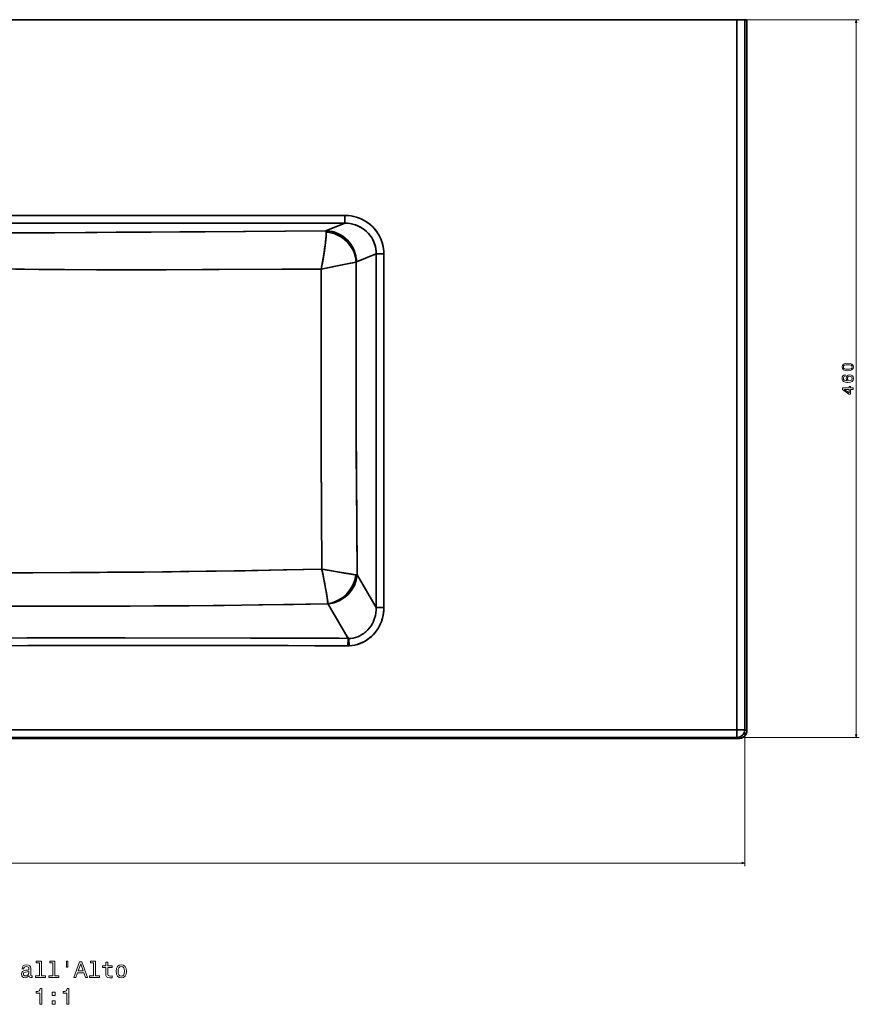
# Model space of a CAD drawing. Extents: x 88 to 2391, y -1 to 1539.
# Tile 2 of 7: x 635 to 1173, y -1 to 631. Entities that reach past the tile are written whole.
import ezdxf

# ---------------------------------------------------------------- set-up
doc = ezdxf.new("R2010")
doc.units = 0

msp = doc.modelspace()

# ---------------------------------------------------------------- linework, layer by layer
at = {"color": 7, "lineweight": 35}
for p, q in [((1094.92, 630.5), (594.5, 630.5)), ((594.5, 630.5), (680.47, 630.5)), ((594.5, 630.5), (1094.92, 630.5)), ((769.42, 630.5), (717.4, 630.5)), ((770.68, 630.5), (803.55, 630.5)), ((975.47, 630.5), (892.95, 630.5)), ((976.49, 630.5), (1006.36, 630.5)), ((1008.29, 630.5), (1037.35, 630.5)), ((1045.08, 630.5), (1100.99, 630.5)), ((1094.92, 630.5), (1094.92, 175.33)), ((1094.92, 630.5), (1094.92, 175.33)), ((1099.9, 175.33), (1099.9, 630.5)), ((1099.9, 175.33), (1099.9, 630.5)), ((1101.25, 627.5), (1101.25, 505.08)), ((1101.25, 505.08), (1101.25, 627.5)), ((843.46, 505.08), (594.5, 505.08)), ((843.46, 505.08), (594.5, 505.08)), ((1101.25, 505.08), (1101.25, 187.8)), ((1101.25, 174.79), (1101.25, 505.08)), ((594.5, 500.1), (843.46, 500.1)), ((594.5, 500.1), (843.46, 500.1)), ((863.66, 480.44), (863.66, 253.78)), ((863.66, 480.44), (863.66, 253.78)), ((868.55, 253.78), (868.55, 480.44)), ((868.55, 253.78), (868.55, 480.44)), ((863.66, 253.78), (851.49, 274.63)), ((851.49, 274.63), (863.66, 253.78)), ((844.27, 236.33), (832.83, 255.91)), ((844.27, 236.33), (832.83, 255.91)), ((1094.92, 175.33), (594.5, 175.33)), ((1094.92, 175.33), (594.5, 175.33)), ((594.5, 170.33), (1094.92, 170.33)), ((594.5, 170.33), (1094.92, 170.33)), ((1096.25, 169.8), (594.5, 169.8)), ((594.5, 169.8), (1096.25, 169.8))]:
    msp.add_line(p, q, dxfattribs=at)
at = {"color": 7, "lineweight": 35, "ltscale": 0.435199}
msp.add_line((697.88, 630.5), (680.47, 630.5), dxfattribs=at)
at = {"color": 7, "lineweight": 35, "ltscale": 0.000326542}
msp.add_line((697.86, 630.5), (697.88, 630.5), dxfattribs=at)
at = {"color": 7, "lineweight": 35, "ltscale": 0.278801}
msp.add_line((697.88, 630.5), (709.03, 630.5), dxfattribs=at)
at = {"color": 7, "lineweight": 35, "ltscale": 0.00046387}
msp.add_line((709.01, 630.5), (709.03, 630.5), dxfattribs=at)
at = {"color": 7, "lineweight": 35, "ltscale": 0.0001297}
msp.add_line((709.02, 630.5), (709.03, 630.5), dxfattribs=at)
at = {"color": 7, "lineweight": 35, "ltscale": 0.000131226}
msp.add_line((709.03, 630.5), (709.02, 630.5), dxfattribs=at)
at = {"color": 7, "lineweight": 35, "ltscale": 0.206552}
msp.add_line((709.03, 630.5), (717.29, 630.5), dxfattribs=at)
at = {"color": 7, "lineweight": 35, "ltscale": 0.000186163}
msp.add_line((717.28, 630.5), (717.29, 630.5), dxfattribs=at)
at = {"color": 7, "lineweight": 35, "ltscale": 0.00018006}
msp.add_line((717.28, 630.5), (717.29, 630.5), dxfattribs=at)
at = {"color": 7, "lineweight": 35, "ltscale": 0.002763}
msp.add_line((717.4, 630.5), (717.29, 630.5), dxfattribs=at)
at = {"color": 7, "lineweight": 35, "ltscale": 0.000169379}
msp.add_line((717.4, 630.5), (717.4, 630.5), dxfattribs=at)
at = {"color": 7, "lineweight": 35, "ltscale": 0.000175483}
msp.add_line((717.4, 630.5), (717.4, 630.5), dxfattribs=at)
at = {"color": 7, "lineweight": 35, "ltscale": 0.000317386}
msp.add_line((769.41, 630.5), (769.42, 630.5), dxfattribs=at)
msp.add_line((769.41, 630.5), (769.42, 630.5), dxfattribs=at)
at = {"color": 7, "lineweight": 35, "ltscale": 0.031473}
msp.add_line((769.42, 630.5), (770.68, 630.5), dxfattribs=at)
at = {"color": 7, "lineweight": 35, "ltscale": 0.243263}
msp.add_line((803.55, 630.5), (813.28, 630.5), dxfattribs=at)
at = {"color": 7, "lineweight": 35, "ltscale": 0.000413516}
msp.add_line((813.27, 630.5), (813.28, 630.5), dxfattribs=at)
msp.add_line((813.27, 630.5), (813.28, 630.5), dxfattribs=at)
at = {"color": 7, "lineweight": 35, "ltscale": 0.037434}
msp.add_line((814.78, 630.5), (813.28, 630.5), dxfattribs=at)
at = {"color": 7, "lineweight": 35, "ltscale": 0.148828}
msp.add_line((814.78, 630.5), (820.73, 630.5), dxfattribs=at)
at = {"color": 7, "lineweight": 35, "ltscale": 0.000585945}
msp.add_line((820.73, 630.5), (820.76, 630.5), dxfattribs=at)
at = {"color": 7, "lineweight": 35, "ltscale": 0.362718}
msp.add_line((820.73, 630.5), (835.24, 630.5), dxfattribs=at)
at = {"color": 7, "lineweight": 35, "ltscale": 0.443712}
msp.add_line((852.99, 630.5), (835.24, 630.5), dxfattribs=at)
at = {"color": 7, "lineweight": 35, "ltscale": 0.000343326}
msp.add_line((835.24, 630.5), (835.25, 630.5), dxfattribs=at)
at = {"color": 7, "lineweight": 35, "ltscale": 0.166946}
msp.add_line((852.99, 630.5), (859.67, 630.5), dxfattribs=at)
at = {"color": 7, "lineweight": 35, "ltscale": 0.438425}
msp.add_line((877.2, 630.5), (859.67, 630.5), dxfattribs=at)
at = {"color": 7, "lineweight": 35, "ltscale": 0.000332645}
msp.add_line((877.19, 630.5), (877.2, 630.5), dxfattribs=at)
at = {"color": 7, "lineweight": 35, "ltscale": 0.393752}
msp.add_line((877.2, 630.5), (892.95, 630.5), dxfattribs=at)
at = {"color": 7, "lineweight": 35, "ltscale": 0.000532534}
msp.add_line((892.93, 630.5), (892.95, 630.5), dxfattribs=at)
at = {"color": 7, "lineweight": 35, "ltscale": 0.000236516}
msp.add_line((975.46, 630.5), (975.47, 630.5), dxfattribs=at)
at = {"color": 7, "lineweight": 35, "ltscale": 0.00023499}
msp.add_line((975.46, 630.5), (975.47, 630.5), dxfattribs=at)
at = {"color": 7, "lineweight": 35, "ltscale": 0.025502}
msp.add_line((976.49, 630.5), (975.47, 630.5), dxfattribs=at)
at = {"color": 7, "lineweight": 35, "ltscale": 0.048318}
msp.add_line((1008.29, 630.5), (1006.36, 630.5), dxfattribs=at)
at = {"color": 7, "lineweight": 35, "ltscale": 0.000569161}
msp.add_line((1008.31, 630.5), (1008.29, 630.5), dxfattribs=at)
at = {"color": 7, "lineweight": 35, "ltscale": 0.193185}
msp.add_line((1037.35, 630.5), (1045.08, 630.5), dxfattribs=at)
at = {"color": 7, "lineweight": 35, "ltscale": 0.124524}
for p, q in [((1094.92, 630.5), (1099.9, 630.5)), ((1094.92, 630.5), (1099.9, 630.5)), ((1099.9, 175.33), (1094.92, 175.33)), ((1099.9, 175.33), (1094.92, 175.33))]:
    msp.add_line(p, q, dxfattribs=at)
at = {"color": 7, "lineweight": 13}
for p, q in [((1096.92, 630.5), (1173.35, 630.5)), ((1171.35, 630.5), (1171.35, 170.33)), ((1099.9, 173.33), (1099.9, 87.86)), ((1096.92, 170.33), (1173.35, 170.33)), ((87.75, 89.86), (1099.9, 89.86))]:
    msp.add_line(p, q, dxfattribs=at)
at = {"color": 7, "lineweight": 35, "ltscale": 0.0272}
msp.add_line((1100.99, 630.5), (1099.9, 630.5), dxfattribs=at)
msp.add_line((1100.99, 630.5), (1099.9, 630.5), dxfattribs=at)
at = {"color": 7, "lineweight": 35, "ltscale": 0.124525}
msp.add_line((843.46, 505.08), (843.46, 500.1), dxfattribs=at)
msp.add_line((843.46, 505.08), (843.46, 500.1), dxfattribs=at)
at = {"color": 7, "lineweight": 35, "ltscale": 0.324006}
msp.add_line((831.47, 495.17), (843.46, 500.1), dxfattribs=at)
msp.add_line((831.47, 495.17), (843.46, 500.1), dxfattribs=at)
at = {"color": 7, "lineweight": 35, "ltscale": 0.341355}
msp.add_line((863.66, 480.44), (851.04, 475.24), dxfattribs=at)
msp.add_line((863.66, 480.44), (851.04, 475.24), dxfattribs=at)
at = {"color": 7, "lineweight": 35, "ltscale": 0.122269}
for p, q in [((868.55, 480.44), (863.66, 480.44)), ((863.66, 480.44), (868.55, 480.44)), ((868.55, 253.78), (863.66, 253.78)), ((868.55, 253.78), (863.66, 253.78))]:
    msp.add_line(p, q, dxfattribs=at)
at = {"color": 7, "lineweight": 35, "ltscale": 0.003243}
msp.add_line((851.16, 312.51), (851.2, 312.38), dxfattribs=at)
at = {"color": 7, "lineweight": 35, "ltscale": 0.002508}
msp.add_line((851.16, 312.51), (851.19, 312.41), dxfattribs=at)
at = {"color": 7, "lineweight": 35, "ltscale": 0.11792}
msp.add_line((845.47, 229.1), (845.6, 233.82), dxfattribs=at)
msp.add_line((845.47, 229.1), (845.6, 233.82), dxfattribs=at)
at = {"color": 7, "lineweight": 35, "ltscale": 0.116956}
msp.add_line((846.41, 229.12), (846.1, 233.79), dxfattribs=at)
msp.add_line((846.41, 229.12), (846.1, 233.79), dxfattribs=at)
at = {"color": 7, "lineweight": 35, "ltscale": 0.325304}
msp.add_line((1101.25, 187.8), (1101.25, 174.79), dxfattribs=at)
at = {"color": 7, "lineweight": 35, "ltscale": 0.124924}
msp.add_line((1094.92, 175.33), (1094.92, 170.33), dxfattribs=at)
msp.add_line((1094.92, 175.33), (1094.92, 170.33), dxfattribs=at)
at = {"color": 7, "lineweight": 35, "ltscale": 0.036351}
msp.add_line((1101.25, 174.79), (1099.9, 175.33), dxfattribs=at)
msp.add_line((1101.25, 174.79), (1099.9, 175.33), dxfattribs=at)
at = {"color": 7, "lineweight": 35, "ltscale": 0.035737}
for p, q in [((1096.25, 169.8), (1094.92, 170.33)), ((1094.92, 170.33), (1096.25, 169.8))]:
    msp.add_line(p, q, dxfattribs=at)
at = {"color": 7, "lineweight": 35}
for points in [[(1100.99, 630.5), (1101, 630.5), (1101.01, 630.49), (1101.02, 630.48), (1101.05, 630.43), (1101.08, 630.32), (1101.14, 629.95), (1101.23, 628.84), (1101.25, 627.5)], [(1101.25, 627.5), (1101.24, 628.51), (1101.19, 629.46), (1101.11, 630.2), (1101.04, 630.44), (1101.02, 630.48), (1101.01, 630.49), (1100.99, 630.5)], [(843.46, 505.08), (845.39, 505.01), (847.31, 504.79), (849.21, 504.43), (851.08, 503.93), (852.91, 503.29), (854.68, 502.51), (856.36, 501.61), (857.96, 500.59), (859.49, 499.45), (860.92, 498.19), (862.25, 496.83), (863.47, 495.37), (864.56, 493.83), (865.53, 492.22), (866.38, 490.53), (867.09, 488.79), (867.66, 486.99), (868.1, 485.16), (868.35, 483.6), (868.5, 482.02), (868.55, 480.44)], [(868.55, 480.44), (868.49, 482.17), (868.31, 483.89), (868.01, 485.59), (867.58, 487.27), (867.04, 488.91), (866.39, 490.51), (865.62, 492.06), (864.74, 493.55), (863.76, 494.98), (862.68, 496.34), (861.5, 497.62), (860.24, 498.81), (858.9, 499.91), (857.48, 500.91), (855.98, 501.83), (854.41, 502.64), (852.8, 503.33), (851.13, 503.92), (849.43, 504.38), (847.71, 504.73), (845.96, 504.96), (844.71, 505.05), (843.46, 505.08)], [(843.46, 500.1), (845.2, 500.04), (846.93, 499.83), (848.63, 499.48), (850.3, 498.99), (851.92, 498.35), (853.48, 497.59), (854.94, 496.71), (856.31, 495.71), (857.59, 494.6), (858.77, 493.39), (859.84, 492.07), (860.79, 490.67), (861.56, 489.32), (862.21, 487.9), (862.74, 486.44), (863.15, 484.94), (863.45, 483.42), (863.62, 481.87), (863.66, 480.44)], [(843.46, 500.1), (845.16, 500.04), (846.85, 499.84), (848.52, 499.51), (850.15, 499.04), (851.74, 498.43), (853.28, 497.7), (854.75, 496.83), (856.1, 495.88), (857.36, 494.82), (858.53, 493.65), (859.6, 492.39), (860.56, 491.04), (861.4, 489.62), (862.11, 488.12), (862.67, 486.65), (863.11, 485.13), (863.42, 483.59), (863.61, 482.02), (863.66, 480.44)], [(831.47, 495.17), (753.95, 494.61), (684.76, 494.13), (642.03, 493.88), (624.83, 493.8), (594.5, 493.73)], [(594.5, 493.73), (619.95, 493.78), (657.73, 493.96), (696.92, 494.21), (778.69, 494.79), (831.47, 495.17)], [(828.43, 470.67), (829.29, 475.32), (830.07, 479.89), (830.81, 484.87), (831.12, 487.21), (831.36, 489.39), (831.51, 491.14), (831.6, 492.68), (831.61, 493.59), (831.58, 494.33)], [(828.43, 470.67), (829.37, 475.78), (830.21, 480.77), (830.9, 485.52), (831.21, 487.97), (831.44, 490.21), (831.57, 492.03), (831.62, 493.52), (831.58, 494.33)], [(831.58, 494.33), (831.51, 494.98), (831.47, 495.17)], [(831.47, 495.17), (833.15, 495.06), (834.81, 494.81), (836.45, 494.42), (838.05, 493.89), (839.6, 493.22), (841.09, 492.42), (842.52, 491.48), (843.87, 490.43), (845.13, 489.26), (846.28, 487.99), (847.33, 486.63), (848.25, 485.18), (849.06, 483.64), (849.74, 482.04), (850.28, 480.39), (850.68, 478.7), (850.93, 476.98), (851.04, 475.24)], [(831.58, 494.33), (831.51, 494.98), (831.47, 495.17)], [(828.43, 470.67), (837.51, 472.47), (847.14, 474.37), (850.84, 475.07)], [(850.84, 475.07), (845.18, 473.98), (828.43, 470.67)], [(851.49, 274.63), (851.16, 313), (850.9, 352.49), (850.75, 392.94), (850.72, 423.67), (850.77, 454.38), (850.84, 475.07)], [(850.84, 475.07), (850.73, 434.62), (850.75, 394.12), (850.81, 373.89), (851.01, 333.73), (851.23, 304.09), (851.49, 274.63)], [(828.43, 470.67), (803.11, 470.53), (752.36, 470.31), (726.88, 470.24), (701.37, 470.22), (684.42, 470.24), (662.01, 470.33), (647.43, 470.44), (632.43, 470.6), (615.01, 470.81), (606.85, 470.89), (594.5, 470.94)], [(828.43, 470.67), (763, 470.35), (728.95, 470.25), (706.85, 470.22), (685.51, 470.23), (663.78, 470.32), (650.16, 470.42), (638.27, 470.53), (622.87, 470.72), (608.04, 470.88), (594.5, 470.94)], [(828.8, 278.33), (828.6, 315.15), (828.47, 353.03), (828.39, 391.83), (828.4, 450.78), (828.43, 470.67)], [(828.8, 278.33), (828.6, 315), (828.47, 352.31), (828.4, 391.12), (828.4, 449.84), (828.43, 470.67)], [(828.8, 278.33), (806.36, 277.82), (783.86, 277.39), (761.09, 277.02), (738.21, 276.71), (714.92, 276.45), (691.48, 276.25), (667.6, 276.08), (643.61, 275.96), (619.08, 275.89), (594.5, 275.86)], [(594.5, 275.86), (618.72, 275.89), (643.39, 275.96), (686.23, 276.21), (709.19, 276.4), (732.48, 276.64), (754.66, 276.93), (779.46, 277.31), (804.2, 277.78), (828.8, 278.33)], [(828.8, 278.33), (829.93, 278.12), (836.38, 276.95), (841.51, 276.07), (847.1, 275.19), (849.34, 274.88), (850.67, 274.73)], [(828.8, 278.33), (829.08, 277), (829.93, 272.92), (830.72, 268.92), (831.27, 265.95), (831.76, 263.13), (832.22, 260.14), (832.54, 257.6), (832.67, 256.13)], [(850.67, 274.73), (848.69, 274.96), (846.14, 275.33), (843.21, 275.79), (837.65, 276.73), (831.72, 277.79), (829.18, 278.26), (828.8, 278.33)], [(832.67, 256.13), (832.57, 257.35), (832.4, 258.81), (832.06, 261.23), (831.63, 263.9), (830.6, 269.54), (829.4, 275.5), (828.91, 277.8), (828.8, 278.33)], [(832.67, 256.13), (818.53, 255.84), (804.38, 255.58), (777.42, 255.18), (759.05, 254.96), (740.66, 254.8), (705.91, 254.6), (672.4, 254.53), (626.18, 254.52), (603.83, 254.52)], [(832.67, 256.13), (810.61, 255.69), (788.5, 255.33), (766.18, 255.04), (743.76, 254.82), (721.06, 254.67), (698.11, 254.58), (674.9, 254.53), (651.27, 254.51), (603.83, 254.52)], [(863.66, 253.78), (863.62, 252.01), (863.44, 250.24), (863.12, 248.5), (862.65, 246.78), (862.03, 245.11), (861.67, 244.29), (861.27, 243.5), (860.41, 242.03), (859.42, 240.65), (858.31, 239.37), (857.71, 238.76), (857.08, 238.19), (856.43, 237.64), (855.75, 237.13), (854.5, 236.31), (853.18, 235.6), (851.81, 235), (850.39, 234.51), (848.93, 234.15), (847.46, 233.91), (846.1, 233.79)], [(863.66, 253.78), (863.62, 252.01), (863.44, 250.25), (863.12, 248.5), (862.65, 246.78), (862.04, 245.11), (861.67, 244.29), (861.27, 243.49), (860.41, 242.03), (859.42, 240.65), (858.31, 239.36), (857.71, 238.76), (857.08, 238.18), (856.42, 237.64), (855.74, 237.13), (854.49, 236.3), (853.17, 235.59), (851.79, 234.99), (850.38, 234.51), (848.92, 234.15), (847.45, 233.91), (846.1, 233.79)], [(846.41, 229.12), (848.18, 229.3), (849.92, 229.62), (851.64, 230.06), (853.32, 230.63), (854.95, 231.33), (856.53, 232.16), (858.03, 233.1), (859.46, 234.16), (860.8, 235.32), (862.05, 236.58), (863.2, 237.92), (864.24, 239.36), (865.07, 240.66), (865.8, 242.01), (866.45, 243.4), (867.02, 244.83), (867.34, 245.8), (867.63, 246.78), (867.88, 247.78), (868.09, 248.78), (868.39, 250.81), (868.51, 252.29), (868.55, 253.78)], [(868.55, 253.78), (868.48, 251.83), (868.27, 249.88), (867.92, 247.95), (867.42, 246.05), (866.77, 244.18), (865.98, 242.37), (865.11, 240.73), (864.1, 239.15), (862.98, 237.65), (861.74, 236.25), (860.39, 234.94), (858.94, 233.75), (857.55, 232.78), (856.1, 231.92), (854.59, 231.17), (853.03, 230.53), (851.43, 230), (849.8, 229.59), (848.15, 229.3), (846.41, 229.12)], [(594.5, 234.06), (642.62, 234.23), (692.67, 234.21), (784.33, 234.1), (829.08, 234.05), (834.06, 234.05), (838.43, 234.02), (845.6, 233.82)], [(594.5, 234.06), (639.75, 234.22), (650.4, 234.23), (702.66, 234.21), (783.12, 234.1), (826.4, 234.06), (834.34, 234.05), (839.98, 234), (845.6, 233.82)], [(846.1, 233.79), (845.47, 234.55), (845.02, 235.18), (844.62, 235.82), (844.27, 236.33)], [(845.6, 233.82), (845.31, 234.32), (844.93, 235.07), (844.56, 235.83), (844.38, 236.14), (844.27, 236.33)], [(845.6, 233.82), (845.31, 234.33), (844.91, 235.11), (844.66, 235.64), (844.27, 236.33)], [(846.1, 233.79), (845.62, 234.36), (845.06, 235.12), (844.57, 235.89), (844.27, 236.33)], [(594.5, 229.24), (640.31, 229.34), (704.25, 229.33), (824.39, 229.24), (832.71, 229.24), (836.88, 229.23), (845.47, 229.1)], [(594.5, 229.24), (650.16, 229.34), (720.62, 229.32), (807.19, 229.25), (826.82, 229.24), (834.26, 229.23), (838.01, 229.22), (845.47, 229.1)], [(1094.92, 170.33), (1094.97, 170.33), (1095.63, 170.38), (1096.21, 170.51), (1097.04, 170.81), (1097.52, 171.07), (1098.15, 171.53), (1098.63, 172), (1098.95, 172.4), (1099.41, 173.17), (1099.68, 173.85), (1099.83, 174.49), (1099.9, 175.33)], [(1101.25, 174.79), (1101.21, 174.11), (1101.07, 173.44), (1100.84, 172.8), (1100.52, 172.19), (1100.13, 171.63), (1099.66, 171.14), (1099.13, 170.71), (1098.54, 170.35), (1097.81, 170.05), (1097.04, 169.86), (1096.25, 169.8)]]:
    msp.add_lwpolyline(points, dxfattribs=at)
at = {"color": 7, "lineweight": 13}
for points in [[(1171.87, 628.57), (1171.35, 630.5), (1170.83, 628.57)], [(1170.83, 172.26), (1171.35, 170.33), (1171.87, 172.26)], [(1097.97, 89.34), (1099.9, 89.86), (1097.97, 90.38)]]:
    msp.add_lwpolyline(points, dxfattribs=at)
for points in [[(1165.93, 405.46), (1167.51, 405.61), (1168.64, 406.08), (1169.33, 406.84), (1169.55, 407.89), (1169.33, 408.93), (1168.64, 409.68), (1167.51, 410.15), (1165.93, 410.31), (1164.36, 410.15), (1163.73, 409.96), (1163.22, 409.68), (1162.53, 408.93), (1162.3, 407.89), (1162.53, 406.84), (1163.23, 406.08), (1164.36, 405.61)], [(1165.93, 406.43), (1164.71, 406.51), (1163.83, 406.76), (1163.32, 407.21), (1163.14, 407.89), (1163.32, 408.55), (1163.83, 409.01), (1164.71, 409.26), (1165.93, 409.34), (1167.16, 409.26), (1168.04, 409.01), (1168.55, 408.55), (1168.73, 407.89), (1168.55, 407.21), (1168.04, 406.76), (1167.16, 406.51)], [(1164.24, 402.84), (1163.42, 402.64), (1162.81, 402.2), (1162.43, 401.52), (1162.3, 400.63), (1162.37, 400.03), (1162.56, 399.52), (1162.88, 399.06), (1163.32, 398.68), (1163.87, 398.38), (1164.55, 398.16), (1165.35, 398.02), (1166.24, 397.97), (1167.68, 398.14), (1168.72, 398.63), (1169.34, 399.43), (1169.55, 400.52), (1169.37, 401.49), (1168.9, 402.24), (1168.15, 402.73), (1167.2, 402.9), (1166.24, 402.73), (1165.51, 402.26), (1165.04, 401.55), (1164.88, 400.66), (1165.08, 399.7), (1165.66, 398.98), (1164.55, 399.13), (1163.75, 399.46), (1163.28, 399.95), (1163.12, 400.64), (1163.2, 401.14), (1163.41, 401.53), (1163.76, 401.78), (1164.24, 401.91)], [(1167.21, 401.92), (1167.85, 401.81), (1168.33, 401.53), (1168.65, 401.07), (1168.76, 400.51), (1168.65, 399.91), (1168.34, 399.46), (1167.86, 399.17), (1167.22, 399.07), (1166.6, 399.18), (1166.12, 399.46), (1165.82, 399.92), (1165.71, 400.55), (1165.82, 401.09), (1166.11, 401.53), (1166.59, 401.81)], [(1169.35, 393.5), (1169.35, 394.41), (1167.62, 394.41), (1167.62, 395.4), (1166.81, 395.4), (1166.81, 394.41), (1162.5, 394.41), (1162.5, 393.49), (1166.73, 390.42), (1167.62, 390.42), (1167.62, 393.5)], [(1166.81, 391.27), (1163.67, 393.5), (1166.81, 393.5)], [(647.78, 25.9), (647.78, 17.69), (645.17, 17.69), (645.17, 16.62), (651.64, 16.62), (651.64, 17.69), (649.04, 17.69), (649.04, 26.97), (645.79, 26.97), (645.79, 25.9)], [(656.45, 25.9), (656.45, 17.69), (653.84, 17.69), (653.84, 16.62), (660.31, 16.62), (660.31, 17.69), (657.72, 17.69), (657.72, 26.97), (654.46, 26.97), (654.46, 25.9)], [(665.11, 26.98), (665.11, 23.06), (666.07, 23.06), (666.07, 26.98)], [(669.88, 16.62), (671.2, 16.62), (672.26, 19.56), (676.25, 19.56), (677.3, 16.62), (678.65, 16.62), (674.99, 26.64), (673.52, 26.64)], [(682.47, 25.9), (682.47, 17.69), (679.86, 17.69), (679.86, 16.62), (686.33, 16.62), (686.33, 17.69), (683.74, 17.69), (683.74, 26.97), (680.48, 26.97), (680.48, 25.9)], [(690.33, 23.02), (690.33, 19.15), (690.41, 17.89), (690.82, 17.03), (691.62, 16.52), (692.99, 16.35), (694.49, 16.42), (694.49, 17.52), (693.39, 17.43), (692.4, 17.55), (691.87, 17.91), (691.64, 18.51), (691.59, 19.36), (691.59, 23.02), (694.49, 23.02), (694.49, 24.1), (691.59, 24.1), (691.59, 26.36), (690.33, 26.36), (690.33, 24.1), (688.14, 24.1), (688.14, 23.02)], [(641.18, 17.63), (641.18, 17.59), (641.25, 17.1), (641.46, 16.75), (642.37, 16.48), (643.08, 16.6), (643.08, 17.57), (642.78, 17.53), (642.37, 17.72), (642.3, 18.3), (642.3, 22.3), (642.13, 23.32), (641.62, 24.04), (640.74, 24.48), (639.5, 24.64), (638.29, 24.46), (637.4, 23.97), (636.84, 23.21), (636.65, 22.2), (636.65, 22.11), (637.79, 22.11), (637.89, 22.72), (638.21, 23.15), (638.73, 23.41), (639.46, 23.51), (640.17, 23.44), (640.67, 23.22), (640.97, 22.85), (641.07, 22.33), (641.02, 21.72), (640.79, 21.42), (640.21, 21.28), (639.13, 21.16), (637.89, 20.9), (637.01, 20.44), (636.49, 19.72), (636.33, 18.66), (636.48, 17.7), (636.93, 17), (637.65, 16.55), (638.64, 16.39), (639.98, 16.7)], [(641.03, 19.33), (640.86, 18.58), (640.4, 18.01), (639.71, 17.63), (638.86, 17.5), (638.31, 17.57), (637.92, 17.81), (637.67, 18.21), (637.6, 18.77), (637.66, 19.28), (637.89, 19.64), (638.81, 20.04), (639.98, 20.21), (641.03, 20.56)], [(672.72, 20.79), (674.26, 25.2), (675.8, 20.79)], [(696.93, 20.49), (697.16, 18.73), (697.82, 17.43), (698.87, 16.62), (700.28, 16.35), (701.68, 16.62), (702.73, 17.42), (703.39, 18.71), (703.64, 20.49), (703.39, 22.24), (702.73, 23.55), (701.68, 24.35), (700.28, 24.64), (698.87, 24.35), (697.82, 23.54), (697.16, 22.24)], [(698.22, 20.5), (698.35, 21.8), (698.76, 22.73), (699.4, 23.31), (700.28, 23.51), (701.15, 23.31), (701.8, 22.75), (702.2, 21.8), (702.34, 20.5), (702.2, 19.19), (701.8, 18.24), (701.15, 17.66), (700.28, 17.47), (699.4, 17.66), (698.76, 18.24), (698.35, 19.19)], [(647.98, -0.65), (649.29, -0.65), (649.29, 9.42), (648.31, 9.42), (648.05, 8.54), (647.53, 7.95), (646.74, 7.6), (645.64, 7.49), (645.64, 6.47), (647.98, 6.47)], [(655.92, 4.94), (657.9, 4.94), (657.9, 7.09), (655.92, 7.09)], [(665.33, -0.65), (666.64, -0.65), (666.64, 9.42), (665.66, 9.42), (665.4, 8.54), (664.88, 7.95), (664.09, 7.6), (662.99, 7.49), (662.99, 6.47), (665.33, 6.47)], [(655.92, -0.65), (657.9, -0.65), (657.9, 1.49), (655.92, 1.49)]]:
    msp.add_lwpolyline(points, close=True, dxfattribs=at)
at = {"color": 7, "lineweight": 35}
for centre, radius, start, end in [((851.26, 474.78), 0.512, 115.92987, 145.45977), ((851.26, 474.78), 0.513, 115.94541, 145.44314), ((849.55, 262.37), 12.41, 81.00375, 84.8357), ((849.55, 262.37), 12.41, 81.0038, 84.8357), ((831.83, 255.32), 1.16, 30.78537, 44.31311), ((831.83, 255.32), 1.16, 30.78595, 44.30536), ((846.15, 238.81), 5.02, 263.76946, 269.51539), ((846.15, 238.81), 5.02, 263.76866, 269.5162), ((845.76, 239.1), 10, 268.33773, 273.76415), ((845.76, 239.09), 9.99, 268.33711, 273.76476)]:
    msp.add_arc(centre, radius, start, end, dxfattribs=at)
for centre, major_axis, ratio, start_param, end_param in [((697.88, 627.5), (0, -3), 0.967108, 3.141593, 3.146177), ((709.03, 627.5), (0, 3), 0.967108, 6.283185, 6.289582), ((820.73, 627.5), (0, -3), 0.986026, 3.133675, 3.141592), ((835.24, 627.5), (0, 3), 0.986026, 6.278488, 6.283185), ((877.2, 627.5), (0, -3), 0.974276, 3.141593, 3.146211), ((892.95, 627.5), (0, 3), 0.974276, 0, 0.007308), ((1008.29, 627.5), (0, -3), 0.965926, 3.133739, 3.141592), ((831.47, 475.24), (7.61, -18.49), 0.974585, 1.189306, 2.741981), ((831.27, 475.07), (-15.86, 12.18), 0.944164, 3.824317, 5.323851), ((831.27, 475.07), (-15.86, 12.18), 0.944165, 3.824312, 5.323847), ((831.76, 274.84), (-14.44, -13.84), 0.896064, 0.908794, 2.316547), ((831.76, 274.84), (-14.44, -13.84), 0.896065, 0.908793, 2.316547), ((831.93, 274.63), (-17.27, -10.08), 0.921496, 1.123348, 2.576797), ((831.93, 274.63), (-17.27, -10.08), 0.921497, 1.123354, 2.576804), ((1094.92, 175.33), (-1.85, -4.64), 0.995592, 0.381294, 1.949049), ((1096.24, 174.8), (-4.67, 1.86), 0.995603, 1.951028, 3.518802)]:
    msp.add_ellipse(centre, major_axis=major_axis, ratio=ratio, start_param=start_param, end_param=end_param, dxfattribs=at)

doc.saveas('drawing.dxf')
